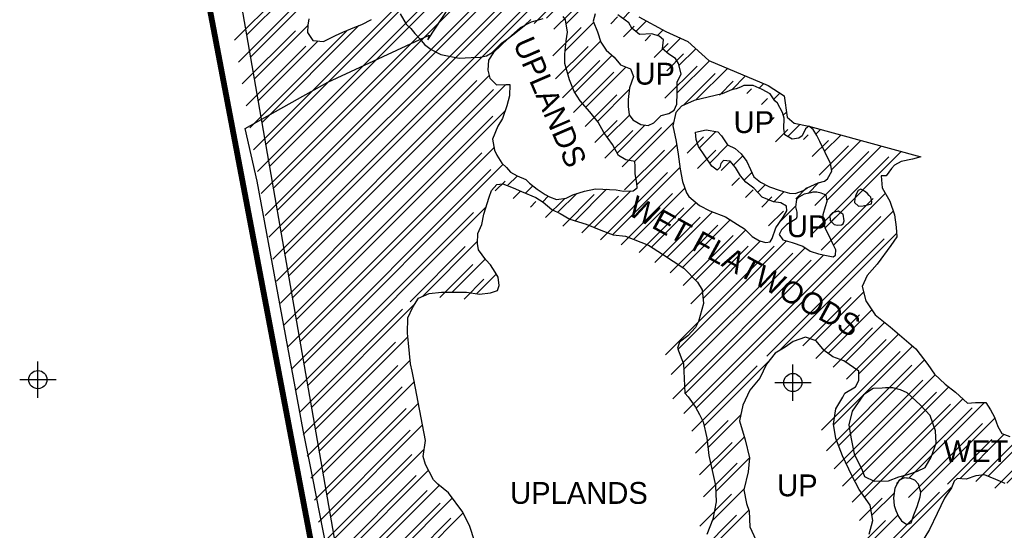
# Model space of a CAD drawing. Extents: x 184591 to 248591, y 837110 to 888536.
# Tile 7 of 12: x 208878 to 215651, y 874722 to 878231. Entities that reach past the tile are written whole.
import ezdxf
from ezdxf.enums import TextEntityAlignment as Align

# ---------------------------------------------------------------- set-up
doc = ezdxf.new("R2010")
doc.units = 0
doc.header["$LTSCALE"] = 800
doc.header["$PDMODE"] = 34
doc.header["$PDSIZE"] = 125
doc.linetypes.add('STREAM', pattern=[0])
doc.layers.get('0').update_dxf_attribs({"linetype": 'CONTINUOUS'})
for name, color, linetype in [('SEC', 2, 'CONTINUOUS'), ('TRUNKS', 5, 'STREAM'), ('WETDBA', 11, 'CONTINUOUS'), ('WETFILL', 12, 'CONTINUOUS'), ('WSHEDS', 3, 'CONTINUOUS')]:
    doc.layers.add(name, color=color, linetype=linetype)
doc.layers.get('0').off()

# ---------------------------------------------------------------- blocks, each defined once
blk = doc.blocks.new('*X')
at = {"color": 0}
for p, q in [((210572.4, 877374.1), (213641.3, 880443)), ((210598.6, 877223.5), (213665.3, 880290.2)), ((210624.8, 877073), (213733.4, 880181.5)), ((210651.1, 876922.4), (213780.3, 880051.6)), ((210677.3, 876771.9), (213816.5, 879911.1)), ((210703.5, 876621.3), (213791.3, 879709.1)), ((210441.3, 878126.9), (210943.7, 878629.2)), ((212501.3, 878242.3), (212779.2, 878520.2)), ((210467.5, 877976.3), (210898.1, 878406.9)), ((212637.8, 878202.1), (212856.9, 878421.2)), ((213028.7, 878239.4), (213075.8, 878286.6)), ((210493.7, 877825.8), (210859.9, 878192)), ((210546.2, 877524.6), (211212.3, 878190.8)), ((212630.9, 878018.4), (212825.5, 878213)), ((213116.7, 878150.7), (213189.2, 878223.1)), ((213265.5, 878122.7), (213303.1, 878160.2)), ((213327.2, 878007.6), (213423.2, 878103.6)), ((210520, 877675.2), (210930.5, 878085.8)), ((212649.4, 877860.1), (212873.3, 878084)), ((213413.4, 877917), (213528.3, 878031.9)), ((212697.4, 877731.3), (212952.9, 877986.8)), ((212772.9, 877630), (213049, 877906.2)), ((213401.8, 877728.6), (213622.3, 877949.1)), ((213529.8, 877679.9), (213747, 877897)), ((210729.7, 876470.8), (212107.9, 877848.9)), ((213775.8, 877749.1), (213871.7, 877844.9)), ((210756, 876320.2), (212222.6, 877786.8)), ((213964, 877760.5), (213996.3, 877792.8)), ((212852.2, 877532.6), (213071.6, 877751.9)), ((214065, 877684.7), (214107.3, 877727)), ((210782.2, 876169.7), (212217.5, 877605)), ((212920.1, 877423.7), (213072.2, 877575.8)), ((214131.1, 877574), (214152.9, 877595.9)), ((212987.9, 877314.7), (213179.6, 877506.4)), ((213107.2, 877257.2), (213376.9, 877526.9)), ((214162.2, 877428.3), (214245.7, 877511.9)), ((213553.7, 877350.2), (213666.1, 877462.6)), ((214355.4, 877444.8), (214386.9, 877476.3)), ((214415.1, 877327.7), (214525.7, 877438.3)), ((210808.4, 876019.1), (212141.8, 877352.5)), ((213124, 877097.2), (213397.7, 877371)), ((213625.5, 877245.2), (213750.5, 877370.2)), ((214432.1, 876991.2), (214803.2, 877362.3)), ((214463.2, 877199), (214664.5, 877400.3)), ((213789.2, 877232.1), (213851.8, 877294.8)), ((214419.1, 876801.4), (214942, 877324.3)), ((210834.6, 875868.6), (212203.5, 877237.4)), ((212957.5, 876754), (213419.8, 877216.3)), ((212233.8, 877090.9), (212301.6, 877158.8)), ((213861.8, 877128), (213914.8, 877180.9)), ((212357.7, 877038.1), (212408.9, 877089.3)), ((213955.4, 877044.8), (214008.3, 877097.6)), ((214301.3, 877037.2), (214375.7, 877111.5)), ((212475.9, 876979.5), (212514, 877017.6)), ((212580.4, 876907.2), (212709.8, 877036.6)), ((212699.4, 876849.4), (212915.3, 877065.3)), ((212829.8, 876803), (213081.9, 877055.1)), ((213101.3, 876721.1), (213453.8, 877073.5)), ((214066.9, 876979.6), (214136.9, 877049.5)), ((214476.8, 876682.3), (214833, 877038.5)), ((214623, 877005.3), (214677.3, 877059.6)), ((210860.9, 875718), (212085.7, 876942.9)), ((213225.3, 876668.3), (213531.1, 876974)), ((214113.8, 876849.6), (214216.5, 876952.3)), ((213332.5, 876598.7), (213644.4, 876910.5)), ((213531.4, 875560.1), (214886.8, 876915.6)), ((214461.2, 876843.5), (214523.3, 876905.6)), ((213438.5, 876527.9), (213766.4, 876855.8)), ((213527.8, 876440.4), (213871.8, 876784.4)), ((214103, 875955), (214909.7, 876761.7)), ((211648.6, 876329), (212027.9, 876708.3)), ((213405.5, 875964.5), (214152, 876711)), ((213579.7, 876315.6), (213974.5, 876710.4)), ((213445.4, 875827.7), (214280.9, 876663.2)), ((213455.5, 875661), (214408.4, 876613.9)), ((211853.9, 876357.4), (212081.2, 876584.8)), ((212020.5, 876347.3), (212156.4, 876483.2)), ((214351, 876026.2), (214683, 876358.1)), ((210887.1, 875567.5), (211597.1, 876277.5)), ((214439.4, 875937.7), (214739.6, 876238)), ((214558, 875879.6), (214828.2, 876149.8)), ((214651.4, 875796.2), (214924.1, 876069)), ((210913.3, 875416.9), (211547.6, 876051.2)), ((214477.3, 875445.4), (215019.3, 875987.3)), ((210939.5, 875266.4), (211563.7, 875890.5)), ((213586.8, 875438.7), (214036.3, 875888.2)), ((214511.7, 875303), (215100.6, 875891.9)), ((214565.1, 875179.6), (215175.9, 875790.4)), ((210965.8, 875115.8), (211593.2, 875743.3)), ((214622.8, 875060.6), (215269.4, 875707.1)), ((215539.6, 875093.5), (216131.5, 875685.3)), ((210992, 874965.2), (211621.3, 875594.5)), ((214689.3, 874950.3), (215364.9, 875625.9)), ((214994.8, 875079), (215515, 875599.2)), ((213612.4, 875287.6), (213837.5, 875512.7)), ((215076.6, 874984), (215585.4, 875492.8)), ((211018.2, 874814.7), (211649.3, 875445.8)), ((213640.3, 875138.7), (213862.8, 875361.2)), ((215345.2, 875075.8), (215650.7, 875381.3)), ((211044.4, 874664.1), (211660.3, 875280)), ((213666.2, 874987.8), (213897.8, 875219.4)), ((215669.6, 875046.6), (215806, 875183.1)), ((211070.6, 874513.6), (211691, 875133.9)), ((211096.9, 874363), (211765, 875031.1)), ((213642.5, 874787.3), (213860.4, 875005.2)), ((214368.5, 874099.1), (215290.5, 875021.1)), ((214740.8, 874825), (214894.9, 874979)), ((211123.1, 874212.5), (211854.4, 874943.8)), ((211149.3, 874061.9), (211929.2, 874841.8)), ((213274, 874242.1), (213892.8, 874860.9)), ((214398.9, 874306.3), (214918.8, 874826.2))]:
    blk.add_line(p, q, dxfattribs=at)

msp = doc.modelspace()

# ---------------------------------------------------------------- linework, layer by layer
at = {"layer": 'SEC', "color": 0}
for p in [(209003.4, 875757.3), (214196.6, 875737.1)]:
    msp.add_point(p, dxfattribs=at)
at = {"layer": 'TRUNKS', "color": 0}
msp.add_lwpolyline([(212812.3, 865044.1), (211821.7, 870362.4), (210895.9, 875079), (210828.2, 875410), (210512.6, 877121.8), (210429.2, 877483.1), (210999.1, 877803), (211695.6, 878124.5), (211685.1, 878093.8), (211980.4, 878541), (212273.5, 879149.7), (212754.5, 879911.6), (212977.9, 880349.1), (213174.8, 880644.3), (213389.3, 880928.8), (213812, 881323.1)], dxfattribs=at)
at = {"layer": 'WETDBA', "color": 0}
for points in [[(210867.1, 878237.2), (210860, 878192.7), (210859, 878143.4), (210894.7, 878089.2), (210967.6, 878082.2), (211051.4, 878121.8), (211100.1, 878146.7), (211184.6, 878179.2), (211232.9, 878199.4), (211297.5, 878232.8)], [(211494.6, 878271.1), (211536, 878200.5), (211568.9, 878170.2), (211597.3, 878136.1), (211631.2, 878099.1), (211662.4, 878059.8), (211708.5, 878026.2), (211775.8, 877992.1), (211821.1, 877983.9), (211901.8, 877967.1), (211984.4, 877971.2), (212045.2, 877973.3), (212090.4, 877982.8), (212127.9, 878006.1), (212193.6, 878071), (212241.5, 878105.4), (212291.8, 878143.4), (212350.1, 878192), (212394.2, 878233.7)], [(212476.4, 878237.1), (212396.4, 878215), (212320.4, 878175.5), (212241.5, 878105.4), (212185.6, 878052.2), (212137.4, 878006.1), (212103.4, 877952.9), (212098.4, 877884.1), (212112.9, 877830.3), (212157.5, 877784.5), (212225.6, 877786.9), (212250.5, 877785.6), (212247.3, 877708), (212229.6, 877638.9), (212199.1, 877553.3), (212167.2, 877500.6), (212131, 877411.2), (212145.1, 877334.7), (212160.8, 877300.4), (212195.5, 877245.4), (212226.6, 877214.6), (212254.6, 877183.3), (212300.6, 877159.2), (212360.9, 877133), (212384.3, 877108.2), (212438.6, 877066.5), (212492.3, 877029.3), (212522.4, 877013), (212569.9, 876996), (212638.1, 877004.1), (212683, 877028.1), (212763.6, 877053.7), (212840.3, 877068.9), (212890.7, 877066.6), (212982.2, 877061.9), (213032.8, 877052.9), (213097.4, 877055.9), (213125.9, 877076.3), (213123, 877107.6), (213111.2, 877172.5), (213112.7, 877224.6), (213110.2, 877256.7), (213048.1, 877268), (212996.5, 877298.9), (212955.5, 877374.5), (212897, 877455.7), (212857, 877526.4), (212801.3, 877598.5), (212734.6, 877672.5), (212693.4, 877737.5), (212661.4, 877818.9), (212628.7, 877930.9), (212628.7, 877994.2), (212637.2, 878086.6), (212645.9, 878144.7), (212633.8, 878230.8), (212616.8, 878253.7)], [(212836.8, 878270.8), (212822, 878221.7), (212852, 878147.3), (212875.7, 878076.9), (212911.4, 878022.7), (212968.1, 877973.6), (213011.2, 877920.4), (213080.7, 877894.2), (213099.4, 877840.6), (213072.9, 877763.3), (213063.5, 877683.3), (213063.6, 877633.7), (213070.7, 877577.8), (213095, 877542.5), (213150.2, 877510.3), (213201.5, 877503.5), (213239.9, 877521.5), (213291.7, 877573.4), (213344.5, 877587.5), (213379.2, 877608.5), (213398.6, 877650.4), (213401.8, 877725.9), (213401.2, 877800.9), (213427.6, 877859.4), (213410.2, 877929.7), (213388.4, 877965.2), (213342.9, 877994.2), (213300.2, 878030.5), (213307.2, 878093.4), (213278.1, 878119), (213226.5, 878134), (213142.5, 878129.8), (213090, 878172.3), (213068.1, 878210.2), (212993, 878265.9)], [(213137.7, 878251.6), (213323.1, 878149.1), (213474.2, 878080.5), (213619, 877950.5), (214027.5, 877779.8), (214137.7, 877707), (214157.6, 877561.5), (214206.1, 877520.6), (214305.9, 877498.5), (215075.9, 877287.6), (215020.6, 877272.4), (214942.8, 877256.8), (214897, 877230.7), (214874.1, 877208.9), (214838.5, 877158.1), (214804, 877158.6), (214812, 877076.7), (214863.3, 876983.1), (214895.5, 876890.5), (214906.3, 876804.9), (214911.6, 876738.7), (214869.5, 876678.7), (214775.7, 876550.3), (214706.9, 876474.1), (214672.6, 876397), (214698.7, 876299), (214762.6, 876203.7), (214865.1, 876119.5), (215041.8, 875968), (215124.6, 875860.7), (215170, 875795.8), (215244.9, 875726.3), (215314.8, 875671.6), (215398, 875595.8), (215452.7, 875600.2), (215523.4, 875599), (215556.9, 875550.6), (215583.1, 875499.5), (215605.8, 875435), (215635.1, 875387.3), (215689.3, 875366.5)], [(212007.7, 874648.2), (211975.3, 874747.8), (211927.2, 874845.8), (211829, 874978), (211754.8, 875039.5), (211725.4, 875068.7), (211670.3, 875173), (211652.6, 875229.6), (211669.4, 875339.3), (211590.5, 875757.9), (211577.6, 875816), (211566.2, 875865), (211552.6, 876007.7), (211544.9, 876076), (211549.2, 876181.6), (211583.4, 876254.6), (211620.9, 876317.2), (211695.1, 876348.8), (211778.9, 876358.7), (211852.5, 876357.4), (211951.9, 876357.7), (212041.3, 876344.1), (212116.2, 876353.9), (212164, 876370.2), (212175.5, 876404.7), (212169.3, 876462.5), (212148.3, 876496.2), (212116.3, 876547.4), (212084.7, 876579.9), (212034.1, 876649.8), (212027.2, 876693.7), (212030.8, 876762.2), (212058, 876823.9), (212070.7, 876895.2), (212107.1, 877010.8), (212123.4, 877057.2), (212159.7, 877098.8), (212200.6, 877103.5), (212272.9, 877076), (212329.7, 877049.6), (212428.8, 877008.9), (212480.1, 876976.9), (212538, 876926.8), (212595.8, 876900.1), (212663.7, 876861.1), (212775.1, 876824.8), (212874.9, 876785.1), (212961.3, 876752.6), (213045.2, 876742.3), (213202.9, 876682.6), (213299.8, 876620.5), (213446.1, 876522.9), (213540, 876428.1), (213573.9, 876374.1), (213583.1, 876281.5), (213548.4, 876157.8), (213526.7, 876114.7), (213474.4, 876058.9), (213416.6, 876014.6), (213402.3, 875972.9), (213443.6, 875866.1), (213453.3, 875663.4), (213476, 875639.8), (213499.8, 875607.2), (213527.4, 875567.1), (213555.6, 875518.3), (213580.7, 875466), (213604.7, 875358.2), (213618, 875236.1), (213641.6, 875133), (213664.4, 875029.8), (213669, 874917.2), (213647, 874798.7), (213604.9, 874692.2)], [(214720.7, 874695.2), (214746.8, 874789.7), (214729.2, 874893.4), (214653.7, 875001.1), (214602.8, 875099.2), (214539.3, 875234.5), (214492.2, 875351.6), (214476.3, 875451.8), (214491.2, 875555.4), (214541.1, 875637.6), (214553.4, 875663.9), (214627.4, 875708), (214651, 875751.2), (214651.5, 875814.7), (214546.9, 875887.3), (214470.6, 875913.7), (214412.3, 875958.5), (214357.9, 876023.8), (214282.9, 876049.6), (214197.9, 876020.4), (214144.9, 875980.6), (214075.6, 875938.2), (214016, 875862.5), (213968.4, 875767.9), (213901.5, 875684.6), (213851.5, 875580.6), (213829.8, 875475.1), (213868, 875343.5), (213897.8, 875219.6), (213888.4, 875123.9), (213859.4, 875000.8), (213878.7, 874905.4), (213895.4, 874852.7), (213901.5, 874746.1), (213942.2, 874655.2)], [(215656.2, 875043), (215593.5, 875070.8), (215515.8, 875103.5), (215454.2, 875096.6), (215388.6, 875072.5), (215327, 875077.2), (215306, 875059.7), (215287.3, 875013.2), (215240.2, 874942.5), (215188.6, 874836.5), (215137.2, 874728), (215079.6, 874632.2)]]:
    msp.add_lwpolyline(points, dxfattribs=at)
for points in [[(213774.8, 877748.8), (213710.5, 877722.5), (213517.3, 877676.9), (213431, 877638), (213391.6, 877593.4), (213371.4, 877502.2), (213394.3, 877394.7), (213406.8, 877306.8), (213421.4, 877204.9), (213436.9, 877120), (213465.7, 877041), (213480.6, 877015.8), (213555.6, 876953.8), (213624.5, 876918), (213733.5, 876877), (213815.5, 876824.1), (213863.3, 876792.7), (213916.3, 876740.3), (213968.2, 876712.2), (214010.8, 876699.7), (214041, 876705.3), (214054.5, 876728.2), (214080.1, 876801.2), (214101.1, 876829.4), (214129.2, 876874.2), (214155.1, 876918.2), (214152.7, 876948.5), (214113.7, 876972.5), (214063.1, 876980.1), (213986.7, 877011.7), (213929.4, 877072.4), (213872.3, 877114.7), (213837.4, 877158.7), (213802.9, 877216.3), (213766, 877258.8), (213719.5, 877262.7), (213702.3, 877243.5), (213693.7, 877215.5), (213676.1, 877196.7), (213639.5, 877224.7), (213590.9, 877296.1), (213547, 877359.9), (213531, 877407.6), (213526.6, 877458), (213600.4, 877475.2), (213681.1, 877459.7), (213705.7, 877433.3), (213746.7, 877372.2), (213798.8, 877346.2), (213841.9, 877308.2), (213880, 877256.6), (213904.8, 877201.8), (213929.4, 877150.2), (213975.2, 877115.5), (214036.2, 877082.6), (214109.2, 877056.9), (214174.3, 877039.7), (214213, 877037.6), (214269.4, 877057.5), (214295.1, 877075.6), (214370.6, 877110.2), (214415, 877121.8), (214435.2, 877138.3), (214464.6, 877190.2), (214456.2, 877242.2), (214382.8, 877394.8), (214361.1, 877435.6), (214335.9, 877476.2), (214305.9, 877498.5), (214282.9, 877482.3), (214261.5, 877432.5), (214237.1, 877416.5), (214191.7, 877411.2), (214140.8, 877440.7), (214134.6, 877483.3), (214137.4, 877555.2), (214124.7, 877593.2), (214090.2, 877657.8), (214072.1, 877674.3), (214040.3, 877720.9), (213984.5, 877750.6), (213923.7, 877780), (213860.4, 877779.6), (213837.5, 877768.3), (213806.2, 877756.6)], [(214321.4, 877041.1), (214274.1, 877031.9), (214237.8, 877012.5), (214221.2, 876996.5), (214215.8, 876945.4), (214223.4, 876909.3), (214223.1, 876877.4), (214218.5, 876862), (214182.7, 876840.2), (214155.9, 876823.8), (214119.3, 876787.1), (214102.4, 876755.2), (214127.1, 876717.4), (214191.9, 876700.9), (214266, 876673.5), (214315, 876639.6), (214373.5, 876621.1), (214428.8, 876609.8), (214473.4, 876601.9), (214489.2, 876613.6), (214491.8, 876649.1), (214472.5, 876691.7), (214443.6, 876750.6), (214421.1, 876794.5), (214402.2, 876861.2), (214404.3, 876892.7), (214420.5, 876948), (214433.3, 876985), (214425.4, 877025.7), (214392.3, 877039.4), (214361.9, 877046.1), (214334.3, 877045.9)], [(214708.6, 877037.9), (214690.6, 877052.6), (214664.5, 877066.3), (214646.1, 877058), (214632.8, 877032), (214622.1, 877002.8), (214621.2, 876975.2), (214647.9, 876949.5), (214679.7, 876951), (214710.8, 876959.1), (214736.6, 876966.6), (214740.3, 876979.2), (214732.8, 877010.7), (214722.1, 877021.9)], [(214508.7, 876915.2), (214468.8, 876904.2), (214450.9, 876886.4), (214452.5, 876852.1), (214481.7, 876823.4), (214504.9, 876818.8), (214530.9, 876822.1), (214543.4, 876828), (214549.2, 876848.1), (214542.9, 876894.5), (214533.5, 876899)], [(214811.9, 875699.5), (214748.9, 875695.7), (214683.6, 875653.5), (214604.6, 875541.2), (214582, 875447), (214594.8, 875361.9), (214617.4, 875247.3), (214672.5, 875135.9), (214690, 875092.1), (214757.1, 875059.4), (214855.6, 875060.9), (214926.7, 875089.5), (214988, 875104.8), (215054.6, 875128.8), (215106.8, 875153.6), (215148.3, 875224.3), (215182.1, 875320.5), (215178.4, 875405), (215142.2, 875510.4), (215075.8, 875582), (214982.4, 875666.6), (214937.3, 875688), (214883.4, 875699.7), (214832.9, 875701.2)], [(214965.6, 875081.4), (214927.7, 875065.7), (214899.2, 875010.4), (214890, 874944.2), (214893.4, 874892.7), (214903.9, 874858.7), (214923.7, 874815.6), (214944.7, 874785.8), (214979.7, 874761.9), (215009.5, 874773.4), (215028.1, 874827.7), (215051.4, 874884.7), (215071.8, 874952.3), (215076.8, 874983.5), (215061.5, 875038.5), (215036.6, 875065.8), (215004.8, 875077.5), (214986.2, 875080.3), (214978.2, 875081)]]:
    msp.add_lwpolyline(points, close=True, dxfattribs=at)
at = {"layer": 'WETFILL', "color": 0}
msp.add_lwpolyline([(211394.3, 873244.5), (211295.7, 873221.3), (210010.3, 880601.4)], dxfattribs=at)
at = {"layer": 'WSHEDS', "color": 0, "const_width": 40}
msp.add_lwpolyline([(214326.1, 887369), (214326.1, 886315.4, -0.414214), (214296.1, 886285.4), (212860.2, 886285.4, 0.578843), (212834.3, 886240.3), (213514.5, 885074.1, -0.578843), (213488.6, 885029), (208944.6, 885029, 0.470347), (208915.1, 884993.4), (213198, 862454.4, -0.477114)], format="xyb", dxfattribs=at)

# ---------------------------------------------------------------- block references
at = {"layer": 'WETFILL', "color": 0}
for p in [(0, 0), (0, 0), (0, 0), (0, 0), (0, 0), (0, 0), (0, 0), (0, 0), (0, 0), (0, 0), (0, 0), (0, 0), (0, 0), (0, 0), (0, 0), (0, 0), (0, 0), (0, 0), (0, 0), (0, 0), (0, 0), (0, 0), (0, 0), (0, 0), (0, 0), (0, 0), (0, 0), (0, 0), (0, 0), (0, 0), (0, 0), (0, 0), (0, 0), (0, 0), (0, 0), (0, 0), (0, 0), (0, 0), (0, 0), (0, 0), (0, 0), (0, 0), (-84.7, -36.3)]:
    msp.add_blockref('*X', p, dxfattribs=at)

# ---------------------------------------------------------------- texts
at = {"layer": 'WETDBA', "color": 0}
for s, rotation, p in [('UPLANDS', 293.35672, (212457.8, 877635.9)), ('WET FLATWOODS', 331.27696, (213828.5, 876470.1))]:
    msp.add_text(s, height=150, rotation=rotation, dxfattribs=at).set_placement(p, align=Align.CENTER)
for s, p in [('UP', (213246.3, 877785.1)), ('UP', (213928.3, 877452.2)), ('UP', (214294.2, 876736.4)), ('WET', (215457, 875190.9)), ('UPLANDS', (212725.3, 874903.3)), ('UP', (214227.7, 874955.3))]:
    msp.add_text(s, height=150, dxfattribs=at).set_placement(p, align=Align.CENTER)

doc.saveas('drawing.dxf')
